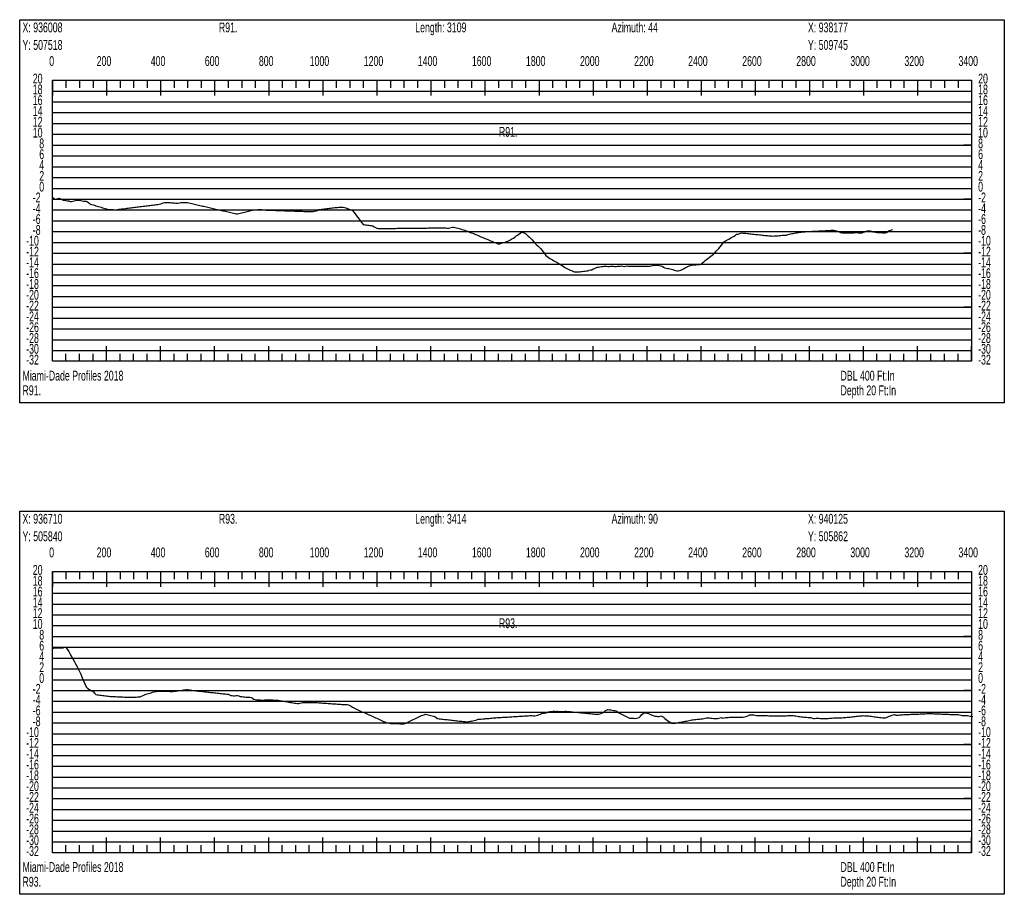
# Model space of a CAD drawing. Header units: feet. Extents: x 1 to 30, y -268 to -1.
# Tile 16 of 94: x 21 to 30, y -236 to -228. Entities that reach past the tile are written whole.
import ezdxf

# ---------------------------------------------------------------- set-up
doc = ezdxf.new("R2010")
doc.units = ezdxf.units.FT
doc.header["$MEASUREMENT"] = 0
doc.layers.add('LABELS', color=7, linetype='Continuous')
doc.layers.add('XSECTION', color=7, linetype='Continuous')

msp = doc.modelspace()

# ---------------------------------------------------------------- linework, layer by layer
at = {"layer": 'XSECTION', "color": 0, "linetype": 'Continuous'}
for points in [[(21.212, -228.25), (30.318, -228.25), (30.318, -231.795), (21.212, -231.795), (21.212, -228.25)], [(21.515, -228.81), (30.015, -228.81), (30.015, -231.41), (21.515, -231.41), (21.515, -228.81)], [(21.515, -228.81), (21.515, -228.951)], [(21.515, -228.81), (21.515, -228.951)], [(21.515, -228.81), (21.515, -228.88)], [(21.515, -228.81), (21.515, -228.88)], [(21.64, -228.81), (21.64, -228.88)], [(21.765, -228.81), (21.765, -228.88)], [(21.89, -228.81), (21.89, -228.88)], [(22.015, -228.81), (22.015, -228.951)], [(22.015, -228.81), (22.015, -228.88)], [(22.14, -228.81), (22.14, -228.88)], [(22.265, -228.81), (22.265, -228.88)], [(22.39, -228.81), (22.39, -228.88)], [(22.515, -228.81), (22.515, -228.951)], [(22.515, -228.81), (22.515, -228.88)], [(22.64, -228.81), (22.64, -228.88)], [(22.765, -228.81), (22.765, -228.88)], [(22.89, -228.81), (22.89, -228.88)], [(23.015, -228.81), (23.015, -228.951)], [(23.015, -228.81), (23.015, -228.88)], [(23.14, -228.81), (23.14, -228.88)], [(23.265, -228.81), (23.265, -228.88)], [(23.39, -228.81), (23.39, -228.88)], [(23.515, -228.81), (23.515, -228.951)], [(23.515, -228.81), (23.515, -228.88)], [(23.64, -228.81), (23.64, -228.88)], [(23.765, -228.81), (23.765, -228.88)], [(23.89, -228.81), (23.89, -228.88)], [(24.015, -228.81), (24.015, -228.951)], [(24.015, -228.81), (24.015, -228.88)], [(24.14, -228.81), (24.14, -228.88)], [(24.265, -228.81), (24.265, -228.88)], [(24.39, -228.81), (24.39, -228.88)], [(24.515, -228.81), (24.515, -228.951)], [(24.515, -228.81), (24.515, -228.88)], [(24.64, -228.81), (24.64, -228.88)], [(24.765, -228.81), (24.765, -228.88)], [(24.89, -228.81), (24.89, -228.88)], [(25.015, -228.81), (25.015, -228.951)], [(25.015, -228.81), (25.015, -228.88)], [(25.14, -228.81), (25.14, -228.88)], [(25.265, -228.81), (25.265, -228.88)], [(25.39, -228.81), (25.39, -228.88)], [(25.515, -228.81), (25.515, -228.951)], [(25.515, -228.81), (25.515, -228.88)], [(25.64, -228.81), (25.64, -228.88)], [(25.765, -228.81), (25.765, -228.88)], [(25.89, -228.81), (25.89, -228.88)], [(26.015, -228.81), (26.015, -228.951)], [(26.015, -228.81), (26.015, -228.88)], [(26.14, -228.81), (26.14, -228.88)], [(26.265, -228.81), (26.265, -228.88)], [(26.39, -228.81), (26.39, -228.88)], [(26.515, -228.81), (26.515, -228.951)], [(26.515, -228.81), (26.515, -228.88)], [(26.64, -228.81), (26.64, -228.88)], [(26.765, -228.81), (26.765, -228.88)], [(26.89, -228.81), (26.89, -228.88)], [(27.015, -228.81), (27.015, -228.951)], [(27.015, -228.81), (27.015, -228.88)], [(27.14, -228.81), (27.14, -228.88)], [(27.265, -228.81), (27.265, -228.88)], [(27.39, -228.81), (27.39, -228.88)], [(27.515, -228.81), (27.515, -228.951)], [(27.515, -228.81), (27.515, -228.88)], [(27.64, -228.81), (27.64, -228.88)], [(27.765, -228.81), (27.765, -228.88)], [(27.89, -228.81), (27.89, -228.88)], [(28.015, -228.81), (28.015, -228.951)], [(28.015, -228.81), (28.015, -228.88)], [(28.14, -228.81), (28.14, -228.88)], [(28.265, -228.81), (28.265, -228.88)], [(28.39, -228.81), (28.39, -228.88)], [(28.515, -228.81), (28.515, -228.951)], [(28.515, -228.81), (28.515, -228.88)], [(28.64, -228.81), (28.64, -228.88)], [(28.765, -228.81), (28.765, -228.88)], [(28.89, -228.81), (28.89, -228.88)], [(29.015, -228.81), (29.015, -228.951)], [(29.015, -228.81), (29.015, -228.88)], [(29.14, -228.81), (29.14, -228.88)], [(29.265, -228.81), (29.265, -228.88)], [(29.39, -228.81), (29.39, -228.88)], [(29.515, -228.81), (29.515, -228.951)], [(29.515, -228.81), (29.515, -228.88)], [(29.64, -228.81), (29.64, -228.88)], [(29.765, -228.81), (29.765, -228.88)], [(29.89, -228.81), (29.89, -228.88)], [(30.015, -228.81), (30.015, -228.951)], [(30.015, -228.81), (30.015, -228.88)], [(21.515, -229.41), (21.585, -229.41)], [(30.015, -229.41), (29.945, -229.41)], [(21.515, -229.91), (21.585, -229.91)], [(30.015, -229.91), (29.945, -229.91)], [(21.515, -230.41), (21.585, -230.41)], [(30.015, -230.41), (29.945, -230.41)], [(21.515, -230.91), (21.585, -230.91)], [(30.015, -230.91), (29.945, -230.91)], [(21.515, -231.41), (21.515, -231.269)], [(21.515, -231.41), (21.515, -231.269)], [(22.015, -231.41), (22.015, -231.269)], [(22.515, -231.41), (22.515, -231.269)], [(23.015, -231.41), (23.015, -231.269)], [(23.515, -231.41), (23.515, -231.269)], [(24.015, -231.41), (24.015, -231.269)], [(24.515, -231.41), (24.515, -231.269)], [(25.015, -231.41), (25.015, -231.269)], [(25.515, -231.41), (25.515, -231.269)], [(26.015, -231.41), (26.015, -231.269)], [(26.515, -231.41), (26.515, -231.269)], [(27.015, -231.41), (27.015, -231.269)], [(27.515, -231.41), (27.515, -231.269)], [(28.015, -231.41), (28.015, -231.269)], [(28.515, -231.41), (28.515, -231.269)], [(29.015, -231.41), (29.015, -231.269)], [(29.515, -231.41), (29.515, -231.269)], [(30.015, -231.41), (30.015, -231.269)], [(21.515, -231.41), (21.515, -231.34)], [(21.515, -231.41), (21.515, -231.34)], [(21.64, -231.41), (21.64, -231.34)], [(21.765, -231.41), (21.765, -231.34)], [(21.89, -231.41), (21.89, -231.34)], [(22.015, -231.41), (22.015, -231.34)], [(22.14, -231.41), (22.14, -231.34)], [(22.265, -231.41), (22.265, -231.34)], [(22.39, -231.41), (22.39, -231.34)], [(22.515, -231.41), (22.515, -231.34)], [(22.64, -231.41), (22.64, -231.34)], [(22.765, -231.41), (22.765, -231.34)], [(22.89, -231.41), (22.89, -231.34)], [(23.015, -231.41), (23.015, -231.34)], [(23.14, -231.41), (23.14, -231.34)], [(23.265, -231.41), (23.265, -231.34)], [(23.39, -231.41), (23.39, -231.34)], [(23.515, -231.41), (23.515, -231.34)], [(23.64, -231.41), (23.64, -231.34)], [(23.765, -231.41), (23.765, -231.34)], [(23.89, -231.41), (23.89, -231.34)], [(24.015, -231.41), (24.015, -231.34)], [(24.14, -231.41), (24.14, -231.34)], [(24.265, -231.41), (24.265, -231.34)], [(24.39, -231.41), (24.39, -231.34)], [(24.515, -231.41), (24.515, -231.34)], [(24.64, -231.41), (24.64, -231.34)], [(24.765, -231.41), (24.765, -231.34)], [(24.89, -231.41), (24.89, -231.34)], [(25.015, -231.41), (25.015, -231.34)], [(25.14, -231.41), (25.14, -231.34)], [(25.265, -231.41), (25.265, -231.34)], [(25.39, -231.41), (25.39, -231.34)], [(25.515, -231.41), (25.515, -231.34)], [(25.64, -231.41), (25.64, -231.34)], [(25.765, -231.41), (25.765, -231.34)], [(25.89, -231.41), (25.89, -231.34)], [(26.015, -231.41), (26.015, -231.34)], [(26.14, -231.41), (26.14, -231.34)], [(26.265, -231.41), (26.265, -231.34)], [(26.39, -231.41), (26.39, -231.34)], [(26.515, -231.41), (26.515, -231.34)], [(26.64, -231.41), (26.64, -231.34)], [(26.765, -231.41), (26.765, -231.34)], [(26.89, -231.41), (26.89, -231.34)], [(27.015, -231.41), (27.015, -231.34)], [(27.14, -231.41), (27.14, -231.34)], [(27.265, -231.41), (27.265, -231.34)], [(27.39, -231.41), (27.39, -231.34)], [(27.515, -231.41), (27.515, -231.34)], [(27.64, -231.41), (27.64, -231.34)], [(27.765, -231.41), (27.765, -231.34)], [(27.89, -231.41), (27.89, -231.34)], [(28.015, -231.41), (28.015, -231.34)], [(28.14, -231.41), (28.14, -231.34)], [(28.265, -231.41), (28.265, -231.34)], [(28.39, -231.41), (28.39, -231.34)], [(28.515, -231.41), (28.515, -231.34)], [(28.64, -231.41), (28.64, -231.34)], [(28.765, -231.41), (28.765, -231.34)], [(28.89, -231.41), (28.89, -231.34)], [(29.015, -231.41), (29.015, -231.34)], [(29.14, -231.41), (29.14, -231.34)], [(29.265, -231.41), (29.265, -231.34)], [(29.39, -231.41), (29.39, -231.34)], [(29.515, -231.41), (29.515, -231.34)], [(29.64, -231.41), (29.64, -231.34)], [(29.765, -231.41), (29.765, -231.34)], [(29.89, -231.41), (29.89, -231.34)], [(30.015, -231.41), (30.015, -231.34)], [(21.212, -232.795), (30.318, -232.795), (30.318, -236.34), (21.212, -236.34), (21.212, -232.795)], [(21.515, -233.355), (30.015, -233.355), (30.015, -235.955), (21.515, -235.955), (21.515, -233.355)], [(21.515, -233.355), (21.515, -233.496)], [(21.515, -233.355), (21.515, -233.496)], [(21.515, -233.355), (21.515, -233.425)], [(21.515, -233.355), (21.515, -233.425)], [(21.64, -233.355), (21.64, -233.425)], [(21.765, -233.355), (21.765, -233.425)], [(21.89, -233.355), (21.89, -233.425)], [(22.015, -233.355), (22.015, -233.496)], [(22.015, -233.355), (22.015, -233.425)], [(22.14, -233.355), (22.14, -233.425)], [(22.265, -233.355), (22.265, -233.425)], [(22.39, -233.355), (22.39, -233.425)], [(22.515, -233.355), (22.515, -233.496)], [(22.515, -233.355), (22.515, -233.425)], [(22.64, -233.355), (22.64, -233.425)], [(22.765, -233.355), (22.765, -233.425)], [(22.89, -233.355), (22.89, -233.425)], [(23.015, -233.355), (23.015, -233.496)], [(23.015, -233.355), (23.015, -233.425)], [(23.14, -233.355), (23.14, -233.425)], [(23.265, -233.355), (23.265, -233.425)], [(23.39, -233.355), (23.39, -233.425)], [(23.515, -233.355), (23.515, -233.496)], [(23.515, -233.355), (23.515, -233.425)], [(23.64, -233.355), (23.64, -233.425)], [(23.765, -233.355), (23.765, -233.425)], [(23.89, -233.355), (23.89, -233.425)], [(24.015, -233.355), (24.015, -233.496)], [(24.015, -233.355), (24.015, -233.425)], [(24.14, -233.355), (24.14, -233.425)], [(24.265, -233.355), (24.265, -233.425)], [(24.39, -233.355), (24.39, -233.425)], [(24.515, -233.355), (24.515, -233.496)], [(24.515, -233.355), (24.515, -233.425)], [(24.64, -233.355), (24.64, -233.425)], [(24.765, -233.355), (24.765, -233.425)], [(24.89, -233.355), (24.89, -233.425)], [(25.015, -233.355), (25.015, -233.496)], [(25.015, -233.355), (25.015, -233.425)], [(25.14, -233.355), (25.14, -233.425)], [(25.265, -233.355), (25.265, -233.425)], [(25.39, -233.355), (25.39, -233.425)], [(25.515, -233.355), (25.515, -233.496)], [(25.515, -233.355), (25.515, -233.425)], [(25.64, -233.355), (25.64, -233.425)], [(25.765, -233.355), (25.765, -233.425)], [(25.89, -233.355), (25.89, -233.425)], [(26.015, -233.355), (26.015, -233.496)], [(26.015, -233.355), (26.015, -233.425)], [(26.14, -233.355), (26.14, -233.425)], [(26.265, -233.355), (26.265, -233.425)], [(26.39, -233.355), (26.39, -233.425)], [(26.515, -233.355), (26.515, -233.496)], [(26.515, -233.355), (26.515, -233.425)], [(26.64, -233.355), (26.64, -233.425)], [(26.765, -233.355), (26.765, -233.425)], [(26.89, -233.355), (26.89, -233.425)], [(27.015, -233.355), (27.015, -233.496)], [(27.015, -233.355), (27.015, -233.425)], [(27.14, -233.355), (27.14, -233.425)], [(27.265, -233.355), (27.265, -233.425)], [(27.39, -233.355), (27.39, -233.425)], [(27.515, -233.355), (27.515, -233.496)], [(27.515, -233.355), (27.515, -233.425)], [(27.64, -233.355), (27.64, -233.425)], [(27.765, -233.355), (27.765, -233.425)], [(27.89, -233.355), (27.89, -233.425)], [(28.015, -233.355), (28.015, -233.496)], [(28.015, -233.355), (28.015, -233.425)], [(28.14, -233.355), (28.14, -233.425)], [(28.265, -233.355), (28.265, -233.425)], [(28.39, -233.355), (28.39, -233.425)], [(28.515, -233.355), (28.515, -233.496)], [(28.515, -233.355), (28.515, -233.425)], [(28.64, -233.355), (28.64, -233.425)], [(28.765, -233.355), (28.765, -233.425)], [(28.89, -233.355), (28.89, -233.425)], [(29.015, -233.355), (29.015, -233.496)], [(29.015, -233.355), (29.015, -233.425)], [(29.14, -233.355), (29.14, -233.425)], [(29.265, -233.355), (29.265, -233.425)], [(29.39, -233.355), (29.39, -233.425)], [(29.515, -233.355), (29.515, -233.496)], [(29.515, -233.355), (29.515, -233.425)], [(29.64, -233.355), (29.64, -233.425)], [(29.765, -233.355), (29.765, -233.425)], [(29.89, -233.355), (29.89, -233.425)], [(30.015, -233.355), (30.015, -233.496)], [(30.015, -233.355), (30.015, -233.425)], [(21.515, -233.955), (21.585, -233.955)], [(30.015, -233.955), (29.945, -233.955)], [(21.515, -234.455), (21.585, -234.455)], [(30.015, -234.455), (29.945, -234.455)], [(21.515, -234.955), (21.585, -234.955)], [(30.015, -234.955), (29.945, -234.955)], [(21.515, -235.455), (21.585, -235.455)], [(30.015, -235.455), (29.945, -235.455)], [(21.515, -235.955), (21.515, -235.814)], [(21.515, -235.955), (21.515, -235.814)], [(22.015, -235.955), (22.015, -235.814)], [(22.515, -235.955), (22.515, -235.814)], [(23.015, -235.955), (23.015, -235.814)], [(23.515, -235.955), (23.515, -235.814)], [(24.015, -235.955), (24.015, -235.814)], [(24.515, -235.955), (24.515, -235.814)], [(25.015, -235.955), (25.015, -235.814)], [(25.515, -235.955), (25.515, -235.814)], [(26.015, -235.955), (26.015, -235.814)], [(26.515, -235.955), (26.515, -235.814)], [(27.015, -235.955), (27.015, -235.814)], [(27.515, -235.955), (27.515, -235.814)], [(28.015, -235.955), (28.015, -235.814)], [(28.515, -235.955), (28.515, -235.814)], [(29.015, -235.955), (29.015, -235.814)], [(29.515, -235.955), (29.515, -235.814)], [(30.015, -235.955), (30.015, -235.814)], [(21.515, -235.955), (21.515, -235.885)], [(21.515, -235.955), (21.515, -235.885)], [(21.64, -235.955), (21.64, -235.885)], [(21.765, -235.955), (21.765, -235.885)], [(21.89, -235.955), (21.89, -235.885)], [(22.015, -235.955), (22.015, -235.885)], [(22.14, -235.955), (22.14, -235.885)], [(22.265, -235.955), (22.265, -235.885)], [(22.39, -235.955), (22.39, -235.885)], [(22.515, -235.955), (22.515, -235.885)], [(22.64, -235.955), (22.64, -235.885)], [(22.765, -235.955), (22.765, -235.885)], [(22.89, -235.955), (22.89, -235.885)], [(23.015, -235.955), (23.015, -235.885)], [(23.14, -235.955), (23.14, -235.885)], [(23.265, -235.955), (23.265, -235.885)], [(23.39, -235.955), (23.39, -235.885)], [(23.515, -235.955), (23.515, -235.885)], [(23.64, -235.955), (23.64, -235.885)], [(23.765, -235.955), (23.765, -235.885)], [(23.89, -235.955), (23.89, -235.885)], [(24.015, -235.955), (24.015, -235.885)], [(24.14, -235.955), (24.14, -235.885)], [(24.265, -235.955), (24.265, -235.885)], [(24.39, -235.955), (24.39, -235.885)], [(24.515, -235.955), (24.515, -235.885)], [(24.64, -235.955), (24.64, -235.885)], [(24.765, -235.955), (24.765, -235.885)], [(24.89, -235.955), (24.89, -235.885)], [(25.015, -235.955), (25.015, -235.885)], [(25.14, -235.955), (25.14, -235.885)], [(25.265, -235.955), (25.265, -235.885)], [(25.39, -235.955), (25.39, -235.885)], [(25.515, -235.955), (25.515, -235.885)], [(25.64, -235.955), (25.64, -235.885)], [(25.765, -235.955), (25.765, -235.885)], [(25.89, -235.955), (25.89, -235.885)], [(26.015, -235.955), (26.015, -235.885)], [(26.14, -235.955), (26.14, -235.885)], [(26.265, -235.955), (26.265, -235.885)], [(26.39, -235.955), (26.39, -235.885)], [(26.515, -235.955), (26.515, -235.885)], [(26.64, -235.955), (26.64, -235.885)], [(26.765, -235.955), (26.765, -235.885)], [(26.89, -235.955), (26.89, -235.885)], [(27.015, -235.955), (27.015, -235.885)], [(27.14, -235.955), (27.14, -235.885)], [(27.265, -235.955), (27.265, -235.885)], [(27.39, -235.955), (27.39, -235.885)], [(27.515, -235.955), (27.515, -235.885)], [(27.64, -235.955), (27.64, -235.885)], [(27.765, -235.955), (27.765, -235.885)], [(27.89, -235.955), (27.89, -235.885)], [(28.015, -235.955), (28.015, -235.885)], [(28.14, -235.955), (28.14, -235.885)], [(28.265, -235.955), (28.265, -235.885)], [(28.39, -235.955), (28.39, -235.885)], [(28.515, -235.955), (28.515, -235.885)], [(28.64, -235.955), (28.64, -235.885)], [(28.765, -235.955), (28.765, -235.885)], [(28.89, -235.955), (28.89, -235.885)], [(29.015, -235.955), (29.015, -235.885)], [(29.14, -235.955), (29.14, -235.885)], [(29.265, -235.955), (29.265, -235.885)], [(29.39, -235.955), (29.39, -235.885)], [(29.515, -235.955), (29.515, -235.885)], [(29.64, -235.955), (29.64, -235.885)], [(29.765, -235.955), (29.765, -235.885)], [(29.89, -235.955), (29.89, -235.885)], [(30.015, -235.955), (30.015, -235.885)]]:
    msp.add_lwpolyline(points, dxfattribs=at)
at = {"layer": 'XSECTION', "color": 0}
for points in [[(21.515, -228.91), (30.015, -228.91)], [(21.515, -229.01), (30.015, -229.01)], [(21.515, -229.11), (30.015, -229.11)], [(21.515, -229.21), (30.015, -229.21)], [(21.515, -229.31), (30.015, -229.31)], [(21.515, -229.41), (30.015, -229.41)], [(21.515, -229.51), (30.015, -229.51)], [(21.515, -229.61), (30.015, -229.61)], [(21.515, -229.71), (30.015, -229.71)], [(21.515, -229.81), (30.015, -229.81)], [(21.515, -229.91), (30.015, -229.91)], [(21.515, -230.01), (30.015, -230.01)], [(21.515, -230.11), (30.015, -230.11)], [(21.515, -230.21), (30.015, -230.21)], [(21.515, -230.31), (30.015, -230.31)], [(21.515, -230.41), (30.015, -230.41)], [(21.515, -230.51), (30.015, -230.51)], [(21.515, -230.61), (30.015, -230.61)], [(21.515, -230.71), (30.015, -230.71)], [(21.515, -230.81), (30.015, -230.81)], [(21.515, -230.91), (30.015, -230.91)], [(21.515, -231.01), (30.015, -231.01)], [(21.515, -231.11), (30.015, -231.11)], [(21.515, -231.21), (30.015, -231.21)], [(21.515, -231.31), (30.015, -231.31)], [(21.515, -233.455), (30.015, -233.455)], [(21.515, -233.555), (30.015, -233.555)], [(21.515, -233.655), (30.015, -233.655)], [(21.515, -233.755), (30.015, -233.755)], [(21.515, -233.855), (30.015, -233.855)], [(21.515, -233.955), (30.015, -233.955)], [(21.515, -234.055), (30.015, -234.055)], [(21.515, -234.155), (30.015, -234.155)], [(21.515, -234.255), (30.015, -234.255)], [(21.515, -234.355), (30.015, -234.355)], [(21.515, -234.455), (30.015, -234.455)], [(21.515, -234.555), (30.015, -234.555)], [(21.515, -234.655), (30.015, -234.655)], [(21.515, -234.755), (30.015, -234.755)], [(21.515, -234.855), (30.015, -234.855)], [(21.515, -234.955), (30.015, -234.955)], [(21.515, -235.055), (30.015, -235.055)], [(21.515, -235.155), (30.015, -235.155)], [(21.515, -235.255), (30.015, -235.255)], [(21.515, -235.355), (30.015, -235.355)], [(21.515, -235.455), (30.015, -235.455)], [(21.515, -235.555), (30.015, -235.555)], [(21.515, -235.655), (30.015, -235.655)], [(21.515, -235.755), (30.015, -235.755)], [(21.515, -235.855), (30.015, -235.855)]]:
    msp.add_lwpolyline(points, dxfattribs=at)
at = {"layer": 'XSECTION', "color": 5, "linetype": 'Continuous'}
for points in [[(21.515, -229.891), (21.5275, -229.905), (21.54, -229.911), (21.5525, -229.9085), (21.565, -229.905), (21.5775, -229.9015), (21.59, -229.907), (21.6025, -229.914), (21.615, -229.918), (21.6275, -229.92), (21.64, -229.922), (21.6525, -229.9245), (21.665, -229.927), (21.6775, -229.931), (21.69, -229.9325), (21.7025, -229.929), (21.715, -229.9255), (21.7275, -229.922), (21.74, -229.918), (21.7525, -229.9185), (21.765, -229.9195), (21.7775, -229.923), (21.79, -229.9265), (21.8025, -229.93), (21.815, -229.928), (21.8275, -229.928), (21.84, -229.9355), (21.8525, -229.943), (21.865, -229.9555), (21.8775, -229.96), (21.89, -229.9635), (21.9025, -229.967), (21.915, -229.971), (21.9275, -229.9745), (21.94, -229.978), (21.9525, -229.982), (21.965, -229.9855), (21.9775, -229.989), (21.99, -229.993), (22.0025, -229.9965), (22.015, -230), (22.0275, -230.004), (22.04, -230.0055), (22.0525, -230.0055), (22.065, -230.0055), (22.0775, -230.005), (22.09, -230.0075), (22.1025, -230.0075), (22.115, -230.0045), (22.1275, -230.004), (22.14, -230.0025), (22.1525, -230.001), (22.165, -229.9995), (22.1775, -229.998), (22.19, -229.9965), (22.2025, -229.9945), (22.215, -229.993), (22.2275, -229.9915), (22.24, -229.99), (22.2525, -229.9885), (22.265, -229.987), (22.2775, -229.9855), (22.29, -229.984), (22.3025, -229.982), (22.315, -229.9805), (22.3275, -229.979), (22.34, -229.9775), (22.3525, -229.976), (22.365, -229.9745), (22.3775, -229.973), (22.39, -229.9715), (22.4025, -229.97), (22.415, -229.968), (22.4275, -229.9665), (22.44, -229.965), (22.4525, -229.9635), (22.465, -229.962), (22.4775, -229.9605), (22.49, -229.959), (22.5025, -229.9565), (22.515, -229.953), (22.5275, -229.949), (22.54, -229.945), (22.5525, -229.9415), (22.565, -229.9395), (22.5775, -229.9395), (22.59, -229.9395), (22.6025, -229.94), (22.615, -229.9445), (22.6275, -229.9445), (22.64, -229.945), (22.6525, -229.946), (22.665, -229.947), (22.6775, -229.946), (22.69, -229.9445), (22.7025, -229.9415), (22.715, -229.94), (22.7275, -229.94), (22.74, -229.94), (22.7525, -229.94), (22.765, -229.9415), (22.7775, -229.9445), (22.79, -229.9475), (22.8025, -229.9505), (22.815, -229.953), (22.8275, -229.956), (22.84, -229.959), (22.8525, -229.962), (22.865, -229.9645), (22.8775, -229.9675), (22.89, -229.9705), (22.9025, -229.9735), (22.915, -229.976), (22.9275, -229.979), (22.94, -229.982), (22.9525, -229.985), (22.965, -229.9875), (22.9775, -229.9905), (22.99, -229.9935), (23.0025, -229.9965), (23.015, -229.999), (23.0275, -230.002), (23.04, -230.005), (23.0525, -230.008), (23.065, -230.011), (23.0775, -230.0135), (23.09, -230.0165), (23.1025, -230.0195), (23.115, -230.0225), (23.1275, -230.025), (23.14, -230.028), (23.1525, -230.031), (23.165, -230.034), (23.1775, -230.0365), (23.19, -230.0395), (23.2025, -230.0425), (23.215, -230.046), (23.2275, -230.0465), (23.24, -230.0435), (23.2525, -230.0405), (23.265, -230.037), (23.2775, -230.034), (23.29, -230.031), (23.3025, -230.028), (23.315, -230.0245), (23.3275, -230.0215), (23.34, -230.0185), (23.3525, -230.0145), (23.365, -230.0105), (23.3775, -230.0095), (23.39, -230.0085), (23.4025, -230.0075), (23.415, -230.006), (23.4275, -230.0045), (23.44, -230.0045), (23.4525, -230.006), (23.465, -230.0095), (23.4775, -230.01), (23.49, -230.0105), (23.5025, -230.011), (23.515, -230.011), (23.5275, -230.0115), (23.54, -230.012), (23.5525, -230.0125), (23.565, -230.013), (23.5775, -230.0135), (23.59, -230.014), (23.6025, -230.0145), (23.615, -230.015), (23.6275, -230.0155), (23.64, -230.016), (23.6525, -230.016), (23.665, -230.0165), (23.6775, -230.017), (23.69, -230.0175), (23.7025, -230.018), (23.715, -230.0185), (23.7275, -230.019), (23.74, -230.0195), (23.7525, -230.02), (23.765, -230.0205), (23.7775, -230.0205), (23.79, -230.021), (23.8025, -230.0215), (23.815, -230.022), (23.8275, -230.0225), (23.84, -230.023), (23.8525, -230.0235), (23.865, -230.024), (23.8775, -230.0245), (23.89, -230.025), (23.9025, -230.025), (23.915, -230.025), (23.9275, -230.024), (23.94, -230.0205), (23.9525, -230.017), (23.965, -230.0135), (23.9775, -230.007), (23.99, -230.0055), (24.0025, -230.004), (24.015, -230.0025), (24.0275, -230.001), (24.04, -229.9995), (24.0525, -229.9975), (24.065, -229.996), (24.0775, -229.9945), (24.09, -229.993), (24.1025, -229.9915), (24.115, -229.99), (24.1275, -229.9885), (24.14, -229.988), (24.1525, -229.987), (24.165, -229.9855), (24.1775, -229.984), (24.19, -229.983), (24.2025, -229.985), (24.215, -229.986), (24.2275, -229.9905), (24.24, -229.9955), (24.2525, -230.0005), (24.265, -230.005), (24.2775, -230.01), (24.29, -230.0145), (24.3025, -230.03), (24.315, -230.0465), (24.3275, -230.063), (24.34, -230.08), (24.3525, -230.0965), (24.365, -230.113), (24.3775, -230.1295), (24.39, -230.1445), (24.4025, -230.146), (24.415, -230.1475), (24.4275, -230.1495), (24.44, -230.151), (24.4525, -230.153), (24.465, -230.1545), (24.4775, -230.157), (24.49, -230.1645), (24.5025, -230.1715), (24.515, -230.179), (24.5275, -230.1815), (24.54, -230.1815), (24.5525, -230.181), (24.565, -230.181), (24.5775, -230.181), (24.59, -230.181), (24.6025, -230.1805), (24.615, -230.1805), (24.6275, -230.1805), (24.64, -230.1805), (24.6525, -230.18), (24.665, -230.18), (24.6775, -230.18), (24.69, -230.18), (24.7025, -230.1795), (24.715, -230.1795), (24.7275, -230.1795), (24.74, -230.1795), (24.7525, -230.179), (24.765, -230.179), (24.7775, -230.179), (24.79, -230.179), (24.8025, -230.1785), (24.815, -230.1785), (24.8275, -230.1785), (24.84, -230.1785), (24.8525, -230.178), (24.865, -230.178), (24.8775, -230.178), (24.89, -230.1775), (24.9025, -230.1775), (24.915, -230.1775), (24.9275, -230.1775), (24.94, -230.177), (24.9525, -230.177), (24.965, -230.177), (24.9775, -230.177), (24.99, -230.1765), (25.0025, -230.1765), (25.015, -230.1765), (25.0275, -230.1765), (25.04, -230.176), (25.0525, -230.176), (25.065, -230.176), (25.0775, -230.176), (25.09, -230.1755), (25.1025, -230.1755), (25.115, -230.1755), (25.1275, -230.1755), (25.14, -230.175), (25.1525, -230.1755), (25.165, -230.179), (25.1775, -230.1785), (25.19, -230.174), (25.2025, -230.171), (25.215, -230.169), (25.2275, -230.168), (25.24, -230.1715), (25.2525, -230.175), (25.265, -230.1785), (25.2775, -230.182), (25.29, -230.1855), (25.3025, -230.1895), (25.315, -230.1935), (25.3275, -230.198), (25.34, -230.202), (25.3525, -230.2065), (25.365, -230.212), (25.3775, -230.218), (25.39, -230.2215), (25.4025, -230.225), (25.415, -230.2305), (25.4275, -230.236), (25.44, -230.241), (25.4525, -230.2465), (25.465, -230.2515), (25.4775, -230.257), (25.49, -230.262), (25.5025, -230.2675), (25.515, -230.273), (25.5275, -230.278), (25.54, -230.2835), (25.5525, -230.2885), (25.565, -230.294), (25.5775, -230.299), (25.59, -230.3045), (25.6025, -230.31), (25.615, -230.315), (25.6275, -230.3205), (25.64, -230.3255), (25.6525, -230.322), (25.665, -230.318), (25.6775, -230.3145), (25.69, -230.3105), (25.7025, -230.3065), (25.715, -230.3025), (25.7275, -230.2985), (25.74, -230.2935), (25.7525, -230.286), (25.765, -230.278), (25.7775, -230.2705), (25.79, -230.262), (25.8025, -230.2505), (25.815, -230.242), (25.8275, -230.233), (25.84, -230.2245), (25.8525, -230.2155), (25.865, -230.217), (25.8775, -230.2215), (25.89, -230.229), (25.9025, -230.24), (25.915, -230.2515), (25.9275, -230.263), (25.94, -230.2745), (25.9525, -230.2855), (25.965, -230.3005), (25.9775, -230.3165), (25.99, -230.3285), (26.0025, -230.341), (26.015, -230.353), (26.0275, -230.3655), (26.04, -230.3805), (26.0525, -230.397), (26.065, -230.4135), (26.0775, -230.43), (26.09, -230.441), (26.1025, -230.45), (26.115, -230.4575), (26.1275, -230.4645), (26.14, -230.472), (26.1525, -230.4795), (26.165, -230.4865), (26.1775, -230.494), (26.19, -230.5005), (26.2025, -230.508), (26.215, -230.515), (26.2275, -230.5225), (26.24, -230.5315), (26.2525, -230.542), (26.265, -230.5495), (26.2775, -230.555), (26.29, -230.5605), (26.3025, -230.566), (26.315, -230.5705), (26.3275, -230.5765), (26.34, -230.582), (26.3525, -230.5815), (26.365, -230.5815), (26.3775, -230.581), (26.39, -230.581), (26.4025, -230.5805), (26.415, -230.579), (26.4275, -230.5765), (26.44, -230.575), (26.4525, -230.5745), (26.465, -230.5715), (26.4775, -230.568), (26.49, -230.5645), (26.5025, -230.5625), (26.515, -230.5555), (26.5275, -230.5505), (26.54, -230.545), (26.5525, -230.5405), (26.565, -230.5385), (26.5775, -230.536), (26.59, -230.5335), (26.6025, -230.532), (26.615, -230.5305), (26.6275, -230.529), (26.64, -230.5295), (26.6525, -230.5315), (26.665, -230.533), (26.6775, -230.5305), (26.69, -230.5305), (26.7025, -230.5305), (26.715, -230.534), (26.7275, -230.5335), (26.74, -230.5305), (26.7525, -230.5305), (26.765, -230.529), (26.7775, -230.528), (26.79, -230.5285), (26.8025, -230.532), (26.815, -230.5295), (26.8275, -230.5275), (26.84, -230.5285), (26.8525, -230.53), (26.865, -230.531), (26.8775, -230.5305), (26.89, -230.5305), (26.9025, -230.5305), (26.915, -230.5305), (26.9275, -230.5305), (26.94, -230.5305), (26.9525, -230.5305), (26.965, -230.53), (26.9775, -230.53), (26.99, -230.53), (27.0025, -230.53), (27.015, -230.53), (27.0275, -230.53), (27.04, -230.5285), (27.0525, -230.527), (27.065, -230.525), (27.0775, -230.522), (27.09, -230.52), (27.1025, -230.52), (27.115, -230.5205), (27.1275, -230.5235), (27.14, -230.5265), (27.1525, -230.531), (27.165, -230.539), (27.1775, -230.546), (27.19, -230.548), (27.2025, -230.5505), (27.215, -230.5525), (27.2275, -230.5545), (27.24, -230.558), (27.2525, -230.562), (27.265, -230.566), (27.2775, -230.57), (27.29, -230.574), (27.3025, -230.5735), (27.315, -230.57), (27.3275, -230.5665), (27.34, -230.561), (27.3525, -230.5535), (27.365, -230.5465), (27.3775, -230.539), (27.39, -230.532), (27.4025, -230.528), (27.415, -230.5245), (27.4275, -230.5215), (27.44, -230.519), (27.4525, -230.518), (27.465, -230.5165), (27.4775, -230.5155), (27.49, -230.5145), (27.5025, -230.5145), (27.515, -230.5115), (27.5275, -230.4995), (27.54, -230.4885), (27.5525, -230.478), (27.565, -230.468), (27.5775, -230.458), (27.59, -230.448), (27.6025, -230.438), (27.615, -230.4275), (27.6275, -230.4175), (27.64, -230.405), (27.6525, -230.3925), (27.665, -230.3795), (27.6775, -230.365), (27.69, -230.3505), (27.7025, -230.3355), (27.715, -230.321), (27.7275, -230.306), (27.74, -230.297), (27.7525, -230.29), (27.765, -230.2825), (27.7775, -230.2755), (27.79, -230.2685), (27.8025, -230.2615), (27.815, -230.2545), (27.8275, -230.2475), (27.84, -230.235), (27.8525, -230.233), (27.865, -230.231), (27.8775, -230.2235), (27.89, -230.222), (27.9025, -230.2235), (27.915, -230.225), (27.9275, -230.226), (27.94, -230.2275), (27.9525, -230.229), (27.965, -230.23), (27.9775, -230.2315), (27.99, -230.233), (28.0025, -230.234), (28.015, -230.2355), (28.0275, -230.237), (28.04, -230.238), (28.0525, -230.2395), (28.065, -230.241), (28.0775, -230.242), (28.09, -230.2435), (28.1025, -230.245), (28.115, -230.246), (28.1275, -230.2475), (28.14, -230.2485), (28.1525, -230.2485), (28.165, -230.2505), (28.1775, -230.2525), (28.19, -230.249), (28.2025, -230.248), (28.215, -230.2485), (28.2275, -230.2485), (28.24, -230.247), (28.2525, -230.245), (28.265, -230.2445), (28.2775, -230.2445), (28.29, -230.2435), (28.3025, -230.242), (28.315, -230.2375), (28.3275, -230.233), (28.34, -230.231), (28.3525, -230.229), (28.365, -230.227), (28.3775, -230.225), (28.39, -230.223), (28.4025, -230.221), (28.415, -230.2185), (28.4275, -230.2165), (28.44, -230.2145), (28.4525, -230.2125), (28.465, -230.2115), (28.4775, -230.211), (28.49, -230.2105), (28.5025, -230.2095), (28.515, -230.209), (28.5275, -230.2085), (28.54, -230.2075), (28.5525, -230.207), (28.565, -230.206), (28.5775, -230.2055), (28.59, -230.205), (28.6025, -230.204), (28.615, -230.2035), (28.6275, -230.203), (28.64, -230.202), (28.6525, -230.2015), (28.665, -230.201), (28.6775, -230.2), (28.69, -230.1995), (28.7025, -230.199), (28.715, -230.198), (28.7275, -230.1975), (28.74, -230.198), (28.7525, -230.2005), (28.765, -230.2045), (28.7775, -230.209), (28.79, -230.213), (28.8025, -230.2175), (28.815, -230.2215), (28.8275, -230.223), (28.84, -230.223), (28.8525, -230.2225), (28.865, -230.222), (28.8775, -230.2215), (28.89, -230.2215), (28.9025, -230.221), (28.915, -230.2205), (28.9275, -230.22), (28.94, -230.2195), (28.9525, -230.2195), (28.965, -230.2225), (28.9775, -230.223), (28.99, -230.223), (29.0025, -230.2205), (29.015, -230.216), (29.0275, -230.212), (29.04, -230.2065), (29.0525, -230.2025), (29.065, -230.2005), (29.0775, -230.2025), (29.09, -230.2065), (29.1025, -230.2115), (29.115, -230.2135), (29.1275, -230.215), (29.14, -230.217), (29.1525, -230.219), (29.165, -230.219), (29.1775, -230.2195), (29.19, -230.22), (29.2025, -230.2205), (29.215, -230.2205), (29.2275, -230.2175), (29.24, -230.2085), (29.2525, -230.2005), (29.265, -230.1975), (29.2775, -230.194), (29.2879, -230.19)], [(21.515, -234.063), (21.5275, -234.062), (21.54, -234.0615), (21.5525, -234.061), (21.565, -234.061), (21.5775, -234.0605), (21.59, -234.06), (21.6025, -234.0595), (21.615, -234.0595), (21.6275, -234.0545), (21.64, -234.0535), (21.6525, -234.072), (21.665, -234.095), (21.6775, -234.1175), (21.69, -234.14), (21.7025, -234.162), (21.715, -234.1845), (21.7275, -234.207), (21.74, -234.2295), (21.7525, -234.2545), (21.765, -234.2795), (21.7775, -234.3045), (21.79, -234.3365), (21.8025, -234.3665), (21.815, -234.3945), (21.8275, -234.4215), (21.84, -234.433), (21.8525, -234.442), (21.865, -234.4495), (21.8775, -234.4565), (21.89, -234.465), (21.9025, -234.4805), (21.915, -234.493), (21.9275, -234.4945), (21.94, -234.496), (21.9525, -234.4975), (21.965, -234.499), (21.9775, -234.5005), (21.99, -234.502), (22.0025, -234.5035), (22.015, -234.505), (22.0275, -234.5065), (22.04, -234.508), (22.0525, -234.5095), (22.065, -234.51), (22.0775, -234.5105), (22.09, -234.511), (22.1025, -234.5115), (22.115, -234.512), (22.1275, -234.5125), (22.14, -234.513), (22.1525, -234.5135), (22.165, -234.5145), (22.1775, -234.515), (22.19, -234.5155), (22.2025, -234.516), (22.215, -234.5165), (22.2275, -234.5165), (22.24, -234.516), (22.2525, -234.5155), (22.265, -234.5155), (22.2775, -234.515), (22.29, -234.515), (22.3025, -234.5145), (22.315, -234.514), (22.3275, -234.514), (22.34, -234.5065), (22.3525, -234.5005), (22.365, -234.495), (22.3775, -234.489), (22.39, -234.485), (22.4025, -234.4815), (22.415, -234.478), (22.4275, -234.475), (22.44, -234.4715), (22.4525, -234.468), (22.465, -234.465), (22.4775, -234.463), (22.49, -234.4615), (22.5025, -234.4605), (22.515, -234.46), (22.5275, -234.46), (22.54, -234.4595), (22.5525, -234.4595), (22.565, -234.46), (22.5775, -234.461), (22.59, -234.462), (22.6025, -234.463), (22.615, -234.4635), (22.6275, -234.463), (22.64, -234.4625), (22.6525, -234.4605), (22.665, -234.459), (22.6775, -234.4575), (22.69, -234.4555), (22.7025, -234.454), (22.715, -234.452), (22.7275, -234.45), (22.74, -234.448), (22.7525, -234.446), (22.765, -234.446), (22.7775, -234.448), (22.79, -234.45), (22.8025, -234.4515), (22.815, -234.4535), (22.8275, -234.455), (22.84, -234.4565), (22.8525, -234.458), (22.865, -234.4595), (22.8775, -234.4605), (22.89, -234.462), (22.9025, -234.4635), (22.915, -234.465), (22.9275, -234.466), (22.94, -234.4675), (22.9525, -234.469), (22.965, -234.4705), (22.9775, -234.472), (22.99, -234.473), (23.0025, -234.4745), (23.015, -234.476), (23.0275, -234.4775), (23.04, -234.4785), (23.0525, -234.48), (23.065, -234.4815), (23.0775, -234.483), (23.09, -234.4845), (23.1025, -234.4855), (23.115, -234.487), (23.1275, -234.4885), (23.14, -234.49), (23.1525, -234.4955), (23.165, -234.5), (23.1775, -234.5005), (23.19, -234.503), (23.2025, -234.5045), (23.215, -234.502), (23.2275, -234.5015), (23.24, -234.505), (23.2525, -234.509), (23.265, -234.511), (23.2775, -234.5125), (23.29, -234.5135), (23.3025, -234.515), (23.315, -234.515), (23.3275, -234.515), (23.34, -234.517), (23.3525, -234.521), (23.365, -234.5255), (23.3775, -234.5335), (23.39, -234.5385), (23.4025, -234.54), (23.415, -234.54), (23.4275, -234.5405), (23.44, -234.5425), (23.4525, -234.5445), (23.465, -234.544), (23.4775, -234.542), (23.49, -234.54), (23.5025, -234.54), (23.515, -234.54), (23.5275, -234.54), (23.54, -234.54), (23.5525, -234.54), (23.565, -234.543), (23.5775, -234.543), (23.59, -234.5405), (23.6025, -234.5445), (23.615, -234.547), (23.6275, -234.549), (23.64, -234.5515), (23.6525, -234.5535), (23.665, -234.5555), (23.6775, -234.558), (23.69, -234.56), (23.7025, -234.5625), (23.715, -234.5645), (23.7275, -234.567), (23.74, -234.569), (23.7525, -234.5715), (23.765, -234.5735), (23.7775, -234.575), (23.79, -234.575), (23.8025, -234.5715), (23.815, -234.569), (23.8275, -234.567), (23.84, -234.5655), (23.8525, -234.565), (23.865, -234.565), (23.8775, -234.565), (23.89, -234.565), (23.9025, -234.5655), (23.915, -234.5655), (23.9275, -234.5655), (23.94, -234.5655), (23.9525, -234.566), (23.965, -234.567), (23.9775, -234.568), (23.99, -234.569), (24.0025, -234.5695), (24.015, -234.5705), (24.0275, -234.5715), (24.04, -234.5725), (24.0525, -234.5735), (24.065, -234.574), (24.0775, -234.575), (24.09, -234.576), (24.1025, -234.577), (24.115, -234.578), (24.1275, -234.5785), (24.14, -234.5795), (24.1525, -234.5805), (24.165, -234.5815), (24.1775, -234.5825), (24.19, -234.583), (24.2025, -234.584), (24.215, -234.585), (24.2275, -234.5855), (24.24, -234.585), (24.2525, -234.5885), (24.265, -234.594), (24.2775, -234.601), (24.29, -234.608), (24.3025, -234.615), (24.315, -234.6215), (24.3275, -234.6285), (24.34, -234.6345), (24.3525, -234.64), (24.365, -234.6455), (24.3775, -234.651), (24.39, -234.6565), (24.4025, -234.662), (24.415, -234.6675), (24.4275, -234.673), (24.44, -234.6785), (24.4525, -234.684), (24.465, -234.6895), (24.4775, -234.6955), (24.49, -234.701), (24.5025, -234.7065), (24.515, -234.712), (24.5275, -234.7175), (24.54, -234.723), (24.5525, -234.7285), (24.565, -234.734), (24.5775, -234.7405), (24.59, -234.746), (24.6025, -234.7495), (24.615, -234.753), (24.6275, -234.7565), (24.64, -234.7595), (24.6525, -234.7595), (24.665, -234.7595), (24.6775, -234.7595), (24.69, -234.7595), (24.7025, -234.7595), (24.715, -234.7595), (24.7275, -234.763), (24.74, -234.7645), (24.7525, -234.7645), (24.765, -234.7645), (24.7775, -234.7595), (24.79, -234.7535), (24.8025, -234.7475), (24.815, -234.7415), (24.8275, -234.7355), (24.84, -234.7295), (24.8525, -234.7235), (24.865, -234.7175), (24.8775, -234.711), (24.89, -234.705), (24.9025, -234.699), (24.915, -234.693), (24.9275, -234.686), (24.94, -234.682), (24.9525, -234.6785), (24.965, -234.675), (24.9775, -234.6775), (24.99, -234.6805), (25.0025, -234.683), (25.015, -234.686), (25.0275, -234.6885), (25.04, -234.6915), (25.0525, -234.694), (25.065, -234.7035), (25.0775, -234.715), (25.09, -234.7165), (25.1025, -234.718), (25.115, -234.719), (25.1275, -234.7205), (25.14, -234.722), (25.1525, -234.7235), (25.165, -234.7245), (25.1775, -234.726), (25.19, -234.7275), (25.2025, -234.7285), (25.215, -234.73), (25.2275, -234.7315), (25.24, -234.733), (25.2525, -234.734), (25.265, -234.7355), (25.2775, -234.737), (25.29, -234.7385), (25.3025, -234.7395), (25.315, -234.741), (25.3275, -234.7425), (25.34, -234.7435), (25.3525, -234.744), (25.365, -234.7405), (25.3775, -234.7385), (25.39, -234.737), (25.4025, -234.735), (25.415, -234.7325), (25.4275, -234.729), (25.44, -234.7255), (25.4525, -234.7215), (25.465, -234.72), (25.4775, -234.72), (25.49, -234.718), (25.5025, -234.7185), (25.515, -234.7145), (25.5275, -234.715), (25.54, -234.715), (25.5525, -234.714), (25.565, -234.71), (25.5775, -234.7095), (25.59, -234.7085), (25.6025, -234.708), (25.615, -234.707), (25.6275, -234.706), (25.64, -234.7055), (25.6525, -234.7045), (25.665, -234.704), (25.6775, -234.703), (25.69, -234.702), (25.7025, -234.7015), (25.715, -234.7005), (25.7275, -234.7), (25.74, -234.699), (25.7525, -234.698), (25.765, -234.6975), (25.7775, -234.6965), (25.79, -234.696), (25.8025, -234.695), (25.815, -234.694), (25.8275, -234.6935), (25.84, -234.6925), (25.8525, -234.692), (25.865, -234.691), (25.8775, -234.69), (25.89, -234.6895), (25.9025, -234.6885), (25.915, -234.688), (25.9275, -234.687), (25.94, -234.686), (25.9525, -234.6855), (25.965, -234.6885), (25.9775, -234.6885), (25.99, -234.685), (26.0025, -234.6815), (26.015, -234.678), (26.0275, -234.6745), (26.04, -234.6675), (26.0525, -234.6645), (26.065, -234.6635), (26.0775, -234.6615), (26.09, -234.657), (26.1025, -234.652), (26.115, -234.6495), (26.1275, -234.6495), (26.14, -234.6495), (26.1525, -234.642), (26.165, -234.649), (26.1775, -234.647), (26.19, -234.646), (26.2025, -234.648), (26.215, -234.6495), (26.2275, -234.6505), (26.24, -234.649), (26.2525, -234.6455), (26.265, -234.6465), (26.2775, -234.648), (26.29, -234.649), (26.3025, -234.6505), (26.315, -234.6515), (26.3275, -234.653), (26.34, -234.654), (26.3525, -234.6555), (26.365, -234.6565), (26.3775, -234.6575), (26.39, -234.659), (26.4025, -234.66), (26.415, -234.6615), (26.4275, -234.6625), (26.44, -234.664), (26.4525, -234.665), (26.465, -234.6665), (26.4775, -234.6675), (26.49, -234.6685), (26.5025, -234.67), (26.515, -234.671), (26.5275, -234.6725), (26.54, -234.6735), (26.5525, -234.675), (26.565, -234.6745), (26.5775, -234.671), (26.59, -234.6675), (26.6025, -234.662), (26.615, -234.6545), (26.6275, -234.6435), (26.64, -234.6355), (26.6525, -234.6315), (26.665, -234.633), (26.6775, -234.635), (26.69, -234.637), (26.7025, -234.6385), (26.715, -234.6405), (26.7275, -234.6435), (26.74, -234.651), (26.7525, -234.661), (26.765, -234.6675), (26.7775, -234.6735), (26.79, -234.6795), (26.8025, -234.686), (26.815, -234.692), (26.8275, -234.698), (26.84, -234.704), (26.8525, -234.71), (26.865, -234.71), (26.8775, -234.71), (26.89, -234.711), (26.9025, -234.7145), (26.915, -234.712), (26.9275, -234.708), (26.94, -234.7035), (26.9525, -234.692), (26.965, -234.678), (26.9775, -234.6665), (26.99, -234.66), (27.0025, -234.6605), (27.015, -234.6635), (27.0275, -234.668), (27.04, -234.6735), (27.0525, -234.679), (27.065, -234.683), (27.0775, -234.69), (27.09, -234.6915), (27.1025, -234.692), (27.115, -234.696), (27.1275, -234.696), (27.14, -234.6905), (27.1525, -234.694), (27.165, -234.703), (27.1775, -234.714), (27.19, -234.7235), (27.2025, -234.733), (27.215, -234.7415), (27.2275, -234.749), (27.24, -234.756), (27.2525, -234.7595), (27.265, -234.758), (27.2775, -234.7555), (27.29, -234.7535), (27.3025, -234.751), (27.315, -234.749), (27.3275, -234.7465), (27.34, -234.744), (27.3525, -234.742), (27.365, -234.7395), (27.3775, -234.737), (27.39, -234.735), (27.4025, -234.7325), (27.415, -234.7305), (27.4275, -234.727), (27.44, -234.725), (27.4525, -234.724), (27.465, -234.7225), (27.4775, -234.721), (27.49, -234.72), (27.5025, -234.7185), (27.515, -234.7175), (27.5275, -234.716), (27.54, -234.713), (27.5525, -234.71), (27.565, -234.7065), (27.5775, -234.707), (27.59, -234.7085), (27.6025, -234.7095), (27.615, -234.711), (27.6275, -234.7125), (27.64, -234.7135), (27.6525, -234.715), (27.665, -234.715), (27.6775, -234.712), (27.69, -234.7085), (27.7025, -234.706), (27.715, -234.7095), (27.7275, -234.709), (27.74, -234.706), (27.7525, -234.7045), (27.765, -234.7035), (27.7775, -234.7025), (27.79, -234.7015), (27.8025, -234.701), (27.815, -234.701), (27.8275, -234.701), (27.84, -234.701), (27.8525, -234.701), (27.865, -234.701), (27.8775, -234.701), (27.89, -234.701), (27.9025, -234.701), (27.915, -234.699), (27.9275, -234.6955), (27.94, -234.6925), (27.9525, -234.6875), (27.965, -234.681), (27.9775, -234.681), (27.99, -234.6805), (28.0025, -234.6805), (28.015, -234.6835), (28.0275, -234.686), (28.04, -234.686), (28.0525, -234.6865), (28.065, -234.6865), (28.0775, -234.6865), (28.09, -234.687), (28.1025, -234.687), (28.115, -234.6875), (28.1275, -234.6875), (28.14, -234.688), (28.1525, -234.688), (28.165, -234.688), (28.1775, -234.6885), (28.19, -234.6885), (28.2025, -234.689), (28.215, -234.689), (28.2275, -234.6895), (28.24, -234.6895), (28.2525, -234.6895), (28.265, -234.69), (28.2775, -234.69), (28.29, -234.6905), (28.3025, -234.69), (28.315, -234.6865), (28.3275, -234.6855), (28.34, -234.6855), (28.3525, -234.6855), (28.365, -234.6875), (28.3775, -234.6905), (28.39, -234.6905), (28.4025, -234.6925), (28.415, -234.6955), (28.4275, -234.6965), (28.44, -234.6975), (28.4525, -234.699), (28.465, -234.7), (28.4775, -234.701), (28.49, -234.702), (28.5025, -234.7035), (28.515, -234.7045), (28.5275, -234.706), (28.54, -234.7095), (28.5525, -234.713), (28.565, -234.714), (28.5775, -234.7105), (28.59, -234.711), (28.6025, -234.7115), (28.615, -234.7125), (28.6275, -234.7135), (28.64, -234.714), (28.6525, -234.715), (28.665, -234.715), (28.6775, -234.715), (28.69, -234.715), (28.7025, -234.712), (28.715, -234.71), (28.7275, -234.7095), (28.74, -234.709), (28.7525, -234.7085), (28.765, -234.708), (28.7775, -234.7075), (28.79, -234.7075), (28.8025, -234.707), (28.815, -234.7065), (28.8275, -234.706), (28.84, -234.7055), (28.8525, -234.705), (28.865, -234.7015), (28.8775, -234.7), (28.89, -234.7), (28.9025, -234.6985), (28.915, -234.6975), (28.9275, -234.696), (28.94, -234.6945), (28.9525, -234.6935), (28.965, -234.692), (28.9775, -234.6905), (28.99, -234.6895), (29.0025, -234.688), (29.015, -234.6865), (29.0275, -234.6895), (29.04, -234.69), (29.0525, -234.69), (29.065, -234.69), (29.0775, -234.692), (29.09, -234.6935), (29.1025, -234.695), (29.115, -234.697), (29.1275, -234.6985), (29.14, -234.7005), (29.1525, -234.702), (29.165, -234.704), (29.1775, -234.7055), (29.19, -234.7075), (29.2025, -234.709), (29.215, -234.708), (29.2275, -234.7035), (29.24, -234.6985), (29.2525, -234.6935), (29.265, -234.689), (29.2775, -234.684), (29.29, -234.6795), (29.3025, -234.676), (29.315, -234.683), (29.3275, -234.684), (29.34, -234.682), (29.3525, -234.6805), (29.365, -234.6795), (29.3775, -234.6785), (29.39, -234.678), (29.4025, -234.6775), (29.415, -234.6765), (29.4275, -234.676), (29.44, -234.6755), (29.4525, -234.6745), (29.465, -234.674), (29.4775, -234.6735), (29.49, -234.6725), (29.5025, -234.673), (29.515, -234.673), (29.5275, -234.673), (29.54, -234.6715), (29.5525, -234.67), (29.565, -234.67), (29.5775, -234.6695), (29.59, -234.6695), (29.6025, -234.669), (29.615, -234.669), (29.6275, -234.6685), (29.64, -234.6685), (29.6525, -234.669), (29.665, -234.6695), (29.6775, -234.6695), (29.69, -234.67), (29.7025, -234.6705), (29.715, -234.671), (29.7275, -234.672), (29.74, -234.6725), (29.7525, -234.673), (29.765, -234.673), (29.7775, -234.6735), (29.79, -234.674), (29.8025, -234.6745), (29.815, -234.6755), (29.8275, -234.6765), (29.84, -234.677), (29.8525, -234.6775), (29.865, -234.6775), (29.8775, -234.677), (29.89, -234.676), (29.9025, -234.6785), (29.915, -234.6815), (29.9275, -234.6855), (29.94, -234.6855), (29.9525, -234.6855), (29.965, -234.6855), (29.9775, -234.686), (29.99, -234.689), (30.0025, -234.6915), (30.015, -234.693), (30.0275, -234.6945)]]:
    msp.add_lwpolyline(points, dxfattribs=at)

# ---------------------------------------------------------------- texts
at = {"layer": 'LABELS', "color": 0, "width": 0.666667}
for s, p in [('X: 936008', (21.238, -228.367)), ('R91.', (23.054, -228.367)), ('Length: 3109', (24.87, -228.367)), ('Azimuth: 44', (26.686, -228.367)), ('X: 938177', (28.502, -228.367)), ('Y: 507518', (21.238, -228.529)), ('Y: 509745', (28.502, -228.529)), ('0', (21.485, -228.678)), ('0', (21.485, -228.678)), ('200', (21.924, -228.678)), ('400', (22.424, -228.678)), ('600', (22.924, -228.678)), ('800', (23.424, -228.678)), ('1000', (23.894, -228.678)), ('1200', (24.394, -228.678)), ('1400', (24.894, -228.678)), ('1600', (25.394, -228.678)), ('1800', (25.894, -228.678)), ('2000', (26.394, -228.678)), ('2200', (26.894, -228.678)), ('2400', (27.394, -228.678)), ('2600', (27.894, -228.678)), ('2800', (28.394, -228.678)), ('3000', (28.894, -228.678)), ('3200', (29.394, -228.678)), ('3400', (29.894, -228.678)), ('20', (21.333, -228.84)), ('20', (30.076, -228.84)), ('18', (21.333, -228.94)), ('18', (30.076, -228.94)), ('16', (21.333, -229.04)), ('16', (30.076, -229.04)), ('14', (21.333, -229.14)), ('14', (30.076, -229.14)), ('12', (21.333, -229.24)), ('12', (30.076, -229.24)), ('10', (21.333, -229.34)), ('R91.', (25.644, -229.333)), ('10', (30.076, -229.34)), ('8', (21.393, -229.44)), ('8', (30.076, -229.44)), ('6', (21.393, -229.54)), ('6', (30.076, -229.54)), ('4', (21.393, -229.64)), ('4', (30.076, -229.64)), ('2', (21.393, -229.74)), ('2', (30.076, -229.74)), ('0', (21.393, -229.84)), ('0', (30.076, -229.84)), ('-2', (21.333, -229.94)), ('-2', (30.076, -229.94)), ('-4', (21.333, -230.04)), ('-4', (30.076, -230.04)), ('-6', (21.333, -230.14)), ('-6', (30.076, -230.14)), ('-8', (21.333, -230.24)), ('-8', (30.076, -230.24)), ('-10', (21.272, -230.34)), ('-10', (30.076, -230.34)), ('-12', (21.272, -230.44)), ('-12', (30.076, -230.44)), ('-14', (21.272, -230.54)), ('-14', (30.076, -230.54)), ('-16', (21.272, -230.64)), ('-16', (30.076, -230.64)), ('-18', (21.272, -230.74)), ('-18', (30.076, -230.74)), ('-20', (21.272, -230.84)), ('-20', (30.076, -230.84)), ('-22', (21.272, -230.94)), ('-22', (30.076, -230.94)), ('-24', (21.272, -231.04)), ('-24', (30.076, -231.04)), ('-26', (21.272, -231.14)), ('-26', (30.076, -231.14)), ('-28', (21.272, -231.24)), ('-28', (30.076, -231.24)), ('-30', (21.272, -231.34)), ('-30', (30.076, -231.34)), ('-32', (21.272, -231.44)), ('-32', (30.076, -231.44)), ('DBL 400 Ft:In', (28.803, -231.588)), ('Depth 20 Ft:In', (28.803, -231.724)), ('X: 936710', (21.238, -232.912)), ('R93.', (23.054, -232.912)), ('Length: 3414', (24.87, -232.912)), ('Azimuth: 90', (26.686, -232.912)), ('X: 940125', (28.502, -232.912)), ('Y: 505840', (21.238, -233.074)), ('Y: 505862', (28.502, -233.074)), ('0', (21.485, -233.223)), ('0', (21.485, -233.223)), ('200', (21.924, -233.223)), ('400', (22.424, -233.223)), ('600', (22.924, -233.223)), ('800', (23.424, -233.223)), ('1000', (23.894, -233.223)), ('1200', (24.394, -233.223)), ('1400', (24.894, -233.223)), ('1600', (25.394, -233.223)), ('1800', (25.894, -233.223)), ('2000', (26.394, -233.223)), ('2200', (26.894, -233.223)), ('2400', (27.394, -233.223)), ('2600', (27.894, -233.223)), ('2800', (28.394, -233.223)), ('3000', (28.894, -233.223)), ('3200', (29.394, -233.223)), ('3400', (29.894, -233.223)), ('20', (21.333, -233.385)), ('20', (30.076, -233.385)), ('18', (21.333, -233.485)), ('18', (30.076, -233.485)), ('16', (21.333, -233.585)), ('16', (30.076, -233.585)), ('14', (21.333, -233.685)), ('14', (30.076, -233.685)), ('12', (21.333, -233.785)), ('12', (30.076, -233.785)), ('10', (21.333, -233.885)), ('R93.', (25.644, -233.878)), ('10', (30.076, -233.885)), ('8', (21.393, -233.985)), ('8', (30.076, -233.985)), ('6', (21.393, -234.085)), ('6', (30.076, -234.085)), ('4', (21.393, -234.185)), ('4', (30.076, -234.185)), ('2', (21.393, -234.285)), ('2', (30.076, -234.285)), ('0', (21.393, -234.385)), ('0', (30.076, -234.385)), ('-2', (21.333, -234.485)), ('-2', (30.076, -234.485)), ('-4', (21.333, -234.585)), ('-4', (30.076, -234.585)), ('-6', (21.333, -234.685)), ('-6', (30.076, -234.685)), ('-8', (21.333, -234.785)), ('-8', (30.076, -234.785)), ('-10', (21.272, -234.885)), ('-10', (30.076, -234.885)), ('-12', (21.272, -234.985)), ('-12', (30.076, -234.985)), ('-14', (21.272, -235.085)), ('-14', (30.076, -235.085)), ('-16', (21.272, -235.185)), ('-16', (30.076, -235.185)), ('-18', (21.272, -235.285)), ('-18', (30.076, -235.285)), ('-20', (21.272, -235.385)), ('-20', (30.076, -235.385)), ('-22', (21.272, -235.485)), ('-22', (30.076, -235.485)), ('-24', (21.272, -235.585)), ('-24', (30.076, -235.585)), ('-26', (21.272, -235.685)), ('-26', (30.076, -235.685)), ('-28', (21.272, -235.785)), ('-28', (30.076, -235.785)), ('-30', (21.272, -235.885)), ('-30', (30.076, -235.885)), ('-32', (21.272, -235.985)), ('-32', (30.076, -235.985)), ('DBL 400 Ft:In', (28.803, -236.133)), ('Depth 20 Ft:In', (28.803, -236.269))]:
    msp.add_text(s, height=0.091, dxfattribs=at).set_placement(p)
at = {"layer": 'LABELS', "color": 5, "width": 0.666667}
for s, p in [('Miami-Dade Profiles 2018', (21.238, -231.588)), ('R91.', (21.238, -231.724)), ('Miami-Dade Profiles 2018', (21.238, -236.133)), ('R93.', (21.238, -236.269))]:
    msp.add_text(s, height=0.091, dxfattribs=at).set_placement(p)

doc.saveas('drawing.dxf')
